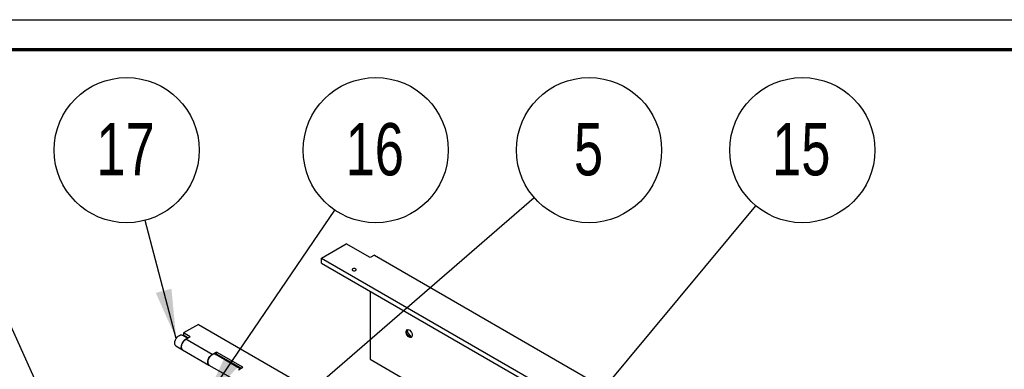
# Paper-space layout 'Sheet2' of a CAD drawing. Header units: millimetres. Extents: x 7 to 291, y 7 to 204.
# Tile 5 of 7: x 66 to 132, y 180 to 204. Entities that reach past the tile are written whole.
import ezdxf

# ---------------------------------------------------------------- set-up
doc = ezdxf.new("R2010")
doc.units = ezdxf.units.MM
for name, color, linetype in [('BORDERS', 7, 'Continuous'), ('DRAWING', 7, 'Continuous'), ('TEXT_SHEET_FORMAT', 7, 'Continuous')]:
    doc.layers.add(name, color=color, linetype=linetype)
doc.styles.add('SLDTEXTSTYLE1', font='TXT', dxfattribs={"width": 0.75})
doc.dimstyles.new('SLDDIMSTYLE0', dxfattribs={"dimtxt": 0.18, "dimasz": 3.302, "dimexe": 0, "dimexo": 0.0625, "dimgap": 0, "dimtad": 0, "dimtih": 1, "dimtoh": 1, "dimdec": 0, "dimrnd": 1e-09, "dimzin": 0, "dimdsep": 46, "dimtxsty": 'Standard', "dimsah": 1, "dimcen": 0.09, "dimadec": 0, "dimazin": 0, "dimtfac": 3.302, "dimtdec": 0, "dimtofl": 0, "dimtmove": 0, "dimatfit": 3, "dimfxl": 1, "dimfrac": 2, "dimtolj": 1, "dimtzin": 0, "dimarcsym": 0})

# ---------------------------------------------------------------- blocks, each defined once
blk = doc.blocks.new('SW_NOTE_0_7')
at = {"layer": 'DRAWING', "color": 0}
blk.add_circle((-1.236, 4.699), 4.859, dxfattribs=at)
at = {"layer": 'DRAWING', "color": 0, "insert": (-1.306, 6.51), "char_height": 3.5, "attachment_point": 2, "style": 'SLDTEXTSTYLE1'}
blk.add_mtext('17', dxfattribs=at)
blk = doc.blocks.new('SW_NOTE_0_8')
at = {"layer": 'DRAWING', "color": 0}
blk.add_circle((2.736, 4.015), 4.859, dxfattribs=at)
at = {"layer": 'DRAWING', "color": 0, "insert": (2.666, 5.826), "char_height": 3.5, "attachment_point": 2, "style": 'SLDTEXTSTYLE1'}
blk.add_mtext('16', dxfattribs=at)
blk = doc.blocks.new('SW_NOTE_0_9')
at = {"layer": 'DRAWING', "color": 0}
blk.add_circle((3.676, 3.178), 4.859, dxfattribs=at)
at = {"layer": 'DRAWING', "color": 0, "insert": (3.64, 4.989), "char_height": 3.5, "attachment_point": 2, "style": 'SLDTEXTSTYLE1'}
blk.add_mtext('5', dxfattribs=at)
blk = doc.blocks.new('SW_NOTE_0_10')
at = {"layer": 'DRAWING', "color": 0}
blk.add_circle((3.112, 3.732), 4.859, dxfattribs=at)
at = {"layer": 'DRAWING', "color": 0, "insert": (3.041, 5.543), "char_height": 3.5, "attachment_point": 2, "style": 'SLDTEXTSTYLE1'}
blk.add_mtext('15', dxfattribs=at)

psp = doc.layouts.new('Sheet2')

# ---------------------------------------------------------------- linework, layer by layer
at = {"color": 7, "linetype": 'Continuous', "lineweight": 25}
for p, q in [((86.651, 187.829), (88.301, 188.781)), ((89.892, 187.863), (88.301, 188.781)), ((90.187, 188.033), (89.892, 187.863)), ((90.187, 188.033), (140.038, 159.254)), ((86.651, 187.488), (86.651, 187.829)), ((86.651, 187.829), (139.684, 157.213)), ((86.651, 187.488), (139.684, 156.873)), ((89.892, 185.618), (89.892, 181.058)), ((78.398, 183.393), (77.396, 182.815)), ((78.398, 183.393), (131.431, 152.778)), ((77.838, 182.56), (77.396, 182.815)), ((77.396, 182.815), (77.396, 182.679)), ((77.666, 182.46), (77.31, 182.666)), ((77.72, 182.492), (77.396, 182.679)), ((77.544, 182.39), (77.838, 182.56)), ((79.311, 181.369), (77.544, 182.39)), ((76.893, 181.944), (77.335, 181.689)), ((77.335, 181.689), (79.103, 180.668)), ((79.606, 181.539), (79.311, 181.369)), ((81.201, 180.419), (79.52, 181.39)), ((79.551, 181.372), (79.606, 181.403)), ((81.374, 180.519), (79.606, 181.539)), ((79.606, 181.403), (79.606, 181.539)), ((81.256, 180.451), (79.606, 181.403)), ((89.892, 181.058), (139.743, 152.28)), ((79.103, 180.668), (80.871, 179.648)), ((81.079, 180.349), (81.374, 180.519))]:
    psp.add_line(p, q, dxfattribs=at)
at = {"color": 7, "linetype": 'Continuous', "lineweight": 25, "flags": 128}
for points in [[(88.929, 187.102), (88.884, 187.12), (88.831, 187.126), (88.779, 187.12), (88.734, 187.102), (88.704, 187.077), (88.694, 187.046), (88.704, 187.016), (88.734, 186.99), (88.779, 186.973), (88.831, 186.967), (88.884, 186.973), (88.929, 186.99), (88.958, 187.016), (88.969, 187.046), (88.958, 187.077), (88.929, 187.102)], [(92.514, 182.538), (92.447, 182.59), (92.388, 182.662), (92.342, 182.746), (92.314, 182.834), (92.309, 182.915), (92.325, 182.981), (92.363, 183.025), (92.416, 183.043), (92.48, 183.031), (92.548, 182.992), (92.612, 182.929), (92.666, 182.85), (92.703, 182.763), (92.72, 182.678), (92.714, 182.603), (92.687, 182.547), (92.641, 182.516), (92.581, 182.513), (92.514, 182.538)], [(92.674, 182.534), (92.627, 182.528), (92.561, 182.546), (92.493, 182.592), (92.431, 182.659), (92.381, 182.741), (92.349, 182.829), (92.337, 182.913)], [(76.893, 181.944), (76.89, 181.946), (76.843, 181.992), (76.815, 182.061), (76.807, 182.147), (76.821, 182.244), (76.854, 182.346), (76.905, 182.444), (76.97, 182.533), (77.044, 182.605), (77.123, 182.656), (77.2, 182.682), (77.27, 182.681), (77.31, 182.666)], [(77.335, 181.689), (77.296, 181.722), (77.263, 181.785), (77.249, 181.867), (77.257, 181.962), (77.285, 182.063), (77.332, 182.163), (77.393, 182.255), (77.466, 182.333), (77.544, 182.39)], [(77.544, 182.39), (77.486, 182.35), (77.412, 182.278), (77.347, 182.189), (77.296, 182.091), (77.263, 181.989), (77.249, 181.892), (77.257, 181.806), (77.285, 181.737), (77.332, 181.691), (77.335, 181.689)], [(79.52, 181.39), (79.48, 181.405), (79.41, 181.406), (79.333, 181.381), (79.254, 181.33), (79.18, 181.257), (79.115, 181.169), (79.064, 181.07), (79.03, 180.969), (79.017, 180.871), (79.025, 180.785), (79.053, 180.717), (79.099, 180.67), (79.103, 180.668)], [(79.103, 180.668), (79.064, 180.702), (79.03, 180.765), (79.017, 180.847), (79.025, 180.942), (79.053, 181.043), (79.099, 181.143), (79.161, 181.235), (79.234, 181.312), (79.311, 181.369)]]:
    psp.add_lwpolyline(points, dxfattribs=at)
at = {"color": 7, "linetype": 'Continuous', "lineweight": 25}
for centre, radius, start, end in [((92.483, 182.929), 0.147, 132.64134, 186.22259), ((93.432, 183.306), 1.105, 195.19609, 224.79853)]:
    psp.add_arc(centre, radius, start, end, dxfattribs=at)
at = {"layer": 'BORDERS', "lineweight": 70}
psp.add_line((8.57, 201.784), (288.57, 201.784), dxfattribs=at)
at = {"layer": 'TEXT_SHEET_FORMAT'}
psp.add_line((6.57, 203.784), (290.57, 203.784), dxfattribs=at)

# ---------------------------------------------------------------- block references
at = {"layer": 'DRAWING', "color": 7}
for name, p in [('SW_NOTE_0_7', (74.825, 190.354)), ('SW_NOTE_0_8', (87.54, 191.038)), ('SW_NOTE_0_9', (100.886, 191.876)), ('SW_NOTE_0_10', (115.736, 191.322))]:
    psp.add_blockref(name, p, dxfattribs=at)

# ---------------------------------------------------------------- leaders
for points in [[(80.971, 174.657), (100.886, 191.876)], [(95.963, 167.609), (115.736, 191.322)], [(71.616, 170.478), (62.506, 190.626)], [(78.722, 178.099), (87.54, 191.038)], [(76.905, 182.444), (74.825, 190.354)], [(114.914, 171.513), (151.724, 181.211)]]:
    psp.add_leader(points, dimstyle='SLDDIMSTYLE0', dxfattribs=at)

doc.saveas('drawing.dxf')
